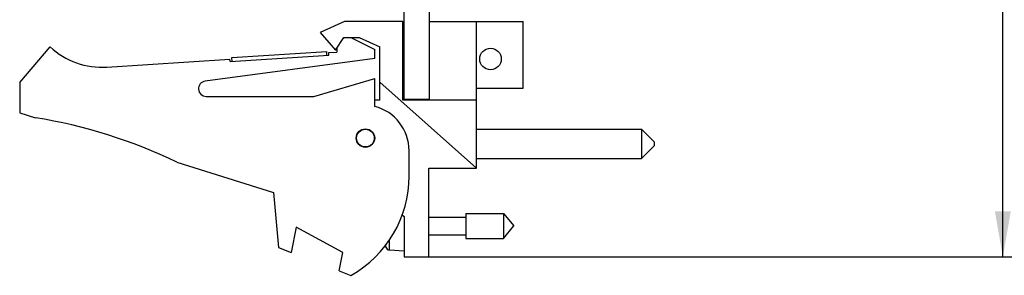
# Model space of a CAD drawing. Header units: inches. Extents: x 0.2 to 16.8, y 0.1 to 10.8.
# Tile 2 of 11: x 7.5 to 11.4, y 2.9 to 4. Entities that reach past the tile are written whole.
import ezdxf

# ---------------------------------------------------------------- set-up
doc = ezdxf.new("R2010")
doc.units = ezdxf.units.IN
doc.header["$LTSCALE"] = 0.935
doc.header["$MEASUREMENT"] = 0
doc.layers.get('0').update_dxf_attribs({"linetype": 'CONTINUOUS'})
doc.layers.add('DIMENSIONS', color=7, linetype='CONTINUOUS')
doc.styles.get("Standard").update_dxf_attribs({"font": 'txt', "width": 0.8})
doc.dimstyles.new('DIMSTYLE_2', dxfattribs={"dimtxt": 0.125, "dimasz": 0.18, "dimexe": 0.18, "dimexo": 0.0625, "dimgap": 0.09, "dimtad": 0, "dimtih": 1, "dimtoh": 1, "dimdec": 3, "dimzin": 4, "dimdsep": 46, "dimtxsty": 'STANDARD', "dimblk": '_FILLED', "dimblk1": '_FILLED', "dimblk2": '_FILLED', "dimcen": 0.09, "dimadec": 0, "dimazin": 0, "dimtp": 0.001, "dimtm": 0.001, "dimtfac": 1, "dimtdec": 3, "dimtofl": 0, "dimtmove": 0, "dimatfit": 3, "dimldrblk": '_FILLED', "dimfxl": 1, "dimtolj": 1, "dimtzin": 4, "dimarcsym": 0})

# ---------------------------------------------------------------- blocks, each defined once
blk = doc.blocks.new('_FILLED')
at = {"color": 0, "linetype": 'BYBLOCK'}
blk.add_solid([(0, 0), (-1, 0.174), (-1, -0.174)], dxfattribs=at)
blk = doc.blocks.new('*D17')
at = {"layer": 'DIMENSIONS', "color": 2, "linetype": 'CONTINUOUS'}
for p, q in [((9.1635, 8.0856), (11.4866, 8.0856)), ((11.3616, 8.0856), (11.3616, 6.1275)), ((11.3616, 3.0209), (11.3616, 5.8775)), ((9.0635, 3.0209), (11.4866, 3.0209))]:
    blk.add_line(p, q, dxfattribs=at)
at = {"layer": 'DIMENSIONS', "color": 2, "linetype": 'CONTINUOUS', "xscale": 0.18, "yscale": 0.18, "zscale": 0.18}
for p, rotation in [((11.3616, 8.0856), 90), ((11.3616, 3.0209), 270)]:
    blk.add_blockref('_FILLED', p, dxfattribs=dict(at, rotation=rotation))
at = {"layer": 'DIMENSIONS', "color": 2, "linetype": 'CONTINUOUS', "width": 0.8}
for s, p in [('5.065', (10.6491, 5.94)), ('[', (11.2741, 5.94)), ('128.64', (11.3741, 5.94)), (']', (11.9741, 5.94))]:
    blk.add_text(s, height=0.125, dxfattribs=at).set_placement(p)

msp = doc.modelspace()

# ---------------------------------------------------------------- linework, layer by layer
at = {"color": 7, "linetype": 'CONTINUOUS'}
for p, q in [((9.001, 3.6426), (9.001, 8.0856)), ((9.101, 3.6399), (9.101, 8.0856)), ((8.766, 3.9499), (8.671, 3.9069)), ((8.996, 3.9499), (8.766, 3.9499)), ((8.996, 3.6399), (8.996, 3.9499)), ((9.101, 3.9499), (9.471, 3.9499)), ((9.287, 3.3709), (9.287, 3.9499)), ((9.471, 3.6869), (9.471, 3.9499)), ((8.671, 3.9069), (8.731, 3.8369)), ((8.731, 3.8369), (8.7642, 3.8869)), ((8.7642, 3.8869), (8.8242, 3.8869)), ((8.792, 3.8869), (8.886, 3.8399)), ((8.8242, 3.8869), (8.906, 3.8499)), ((7.486, 3.7099), (7.606, 3.8499)), ((8.736, 3.8444), (8.736, 3.8299)), ((8.906, 3.6399), (8.906, 3.8499)), ((8.886, 3.8049), (8.217, 3.7146)), ((8.3156, 3.7923), (8.7047, 3.8178)), ((8.3221, 3.8078), (8.6963, 3.8323)), ((8.3231, 3.7928), (8.3221, 3.8078)), ((8.6973, 3.8173), (8.6963, 3.8323)), ((8.7041, 3.8278), (8.736, 3.8299)), ((8.7047, 3.8178), (8.7041, 3.8278)), ((8.886, 3.8049), (8.886, 3.8399)), ((7.8296, 3.7705), (8.3149, 3.8023)), ((8.3156, 3.7923), (8.3149, 3.8023)), ((7.486, 3.7099), (7.486, 3.5899)), ((8.646, 3.6549), (8.886, 3.7249)), ((8.886, 3.6149), (8.886, 3.7249)), ((9.287, 3.3709), (8.906, 3.7115)), ((8.221, 3.6549), (8.646, 3.6549)), ((9.287, 3.6869), (9.471, 3.6869)), ((8.906, 3.6399), (8.886, 3.6399)), ((9.287, 3.6399), (8.996, 3.6399)), ((9.101, 3.6426), (9.001, 3.6426)), ((7.486, 3.5899), (7.548, 3.5704)), ((9.287, 3.5247), (9.937, 3.5247)), ((9.937, 3.5247), (9.987, 3.4747)), ((9.937, 3.5247), (9.937, 3.4097)), ((9.937, 3.4097), (9.987, 3.4597)), ((9.987, 3.4747), (9.987, 3.4597)), ((9.021, 3.3399), (9.021, 3.4406)), ((8.106, 3.3946), (8.486, 3.2749)), ((9.287, 3.4097), (9.937, 3.4097)), ((9.099, 3.3709), (9.287, 3.3709)), ((9.099, 3.0209), (9.099, 3.3709)), ((8.486, 3.2749), (8.506, 3.0579)), ((8.9933, 3.1874), (9.001, 3.1809)), ((9.2447, 3.1921), (9.3928, 3.1921)), ((9.2447, 3.1921), (9.2447, 3.0937)), ((9.3928, 3.1921), (9.4341, 3.1429)), ((9.3928, 3.1921), (9.3928, 3.0937)), ((9.001, 3.1809), (9.001, 3.0209)), ((9.099, 3.1779), (9.2447, 3.1779)), ((8.576, 3.1387), (8.556, 3.0387)), ((8.76, 3.0387), (8.576, 3.1387)), ((9.099, 3.1078), (9.2447, 3.1078)), ((9.3928, 3.0937), (9.4341, 3.1429)), ((8.9296, 3.0597), (8.9296, 3.0697)), ((8.9439, 3.0482), (8.9439, 3.0886)), ((9.2447, 3.0937), (9.3928, 3.0937)), ((8.506, 3.0579), (8.556, 3.0387)), ((8.7454, 2.9658), (8.76, 3.0387)), ((8.9439, 3.0482), (9.001, 3.0449)), ((9.001, 3.0209), (9.099, 3.0209)), ((8.7454, 2.9658), (8.792, 2.9479))]:
    msp.add_line(p, q, dxfattribs=at)
for centre, radius in [((9.342, 3.8023), 0.0425), ((8.849, 3.4899), 0.0365), ((8.849, 3.4899), 0.035)]:
    msp.add_circle(centre, radius, dxfattribs=at)
for centre, radius, start, end in [((7.81, 4.0699), 0.3, 227.1666, 273.7467), ((9.001, 3.7984), 0.0806, 90, 93.559), ((8.221, 3.6849), 0.03, 97.6845, 270), ((9.001, 3.7628), 0.0806, 266.441, 270), ((8.841, 3.4406), 0.18, 0, 75.5225), ((7.2247, 1.5704), 2.026, 64.2145, 80.8167), ((8.571, 3.3399), 0.45, 299.4136, 360), ((9.2313, 3.1429), 0.313, 193.9514, 195.4149), ((8.9448, 3.0639), 0.0157, 195.4149, 266.6961)]:
    msp.add_arc(centre, radius, start, end, dxfattribs=at)

# ---------------------------------------------------------------- dimensions: what is measured, and where the dimension line sits
at = {"layer": 'DIMENSIONS', "color": 2, "linetype": 'CONTINUOUS'}
dim = msp.add_linear_dim(base=(11.3616, 3.0209), p1=(9.1635, 8.0856), p2=(9.0635, 3.0209), angle=270, dimstyle='DIMSTYLE_2', dxfattribs=at)
dim.commit()
dim.dimension.update_dxf_attribs({"geometry": '*D17', "text_midpoint": (11.3616, 6.0025), "dimtype": 160})

doc.saveas('drawing.dxf')
